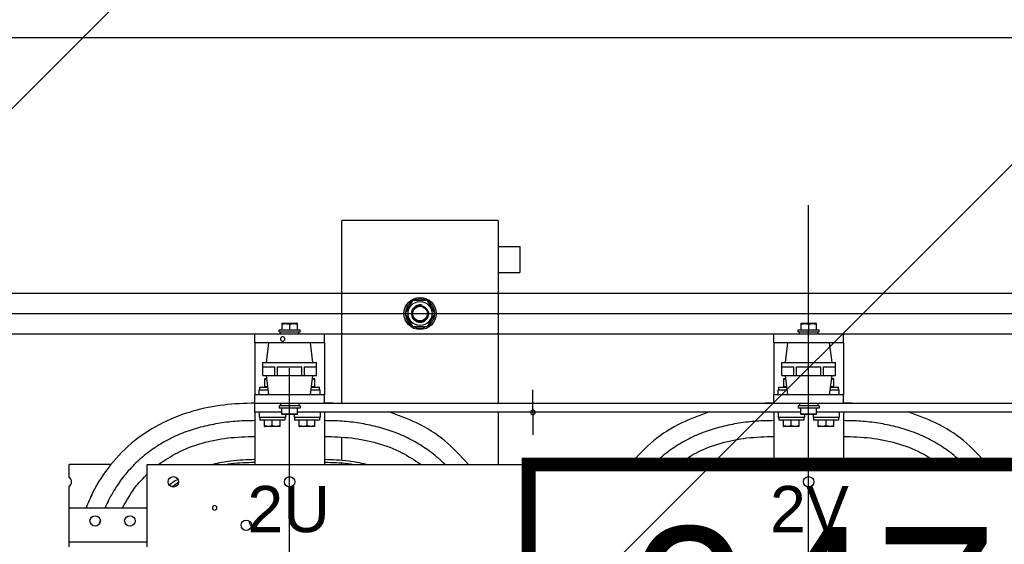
# Model space of a CAD drawing. Header units: centimetres. Extents: x -228435 to 111511, y -89367 to 428125.
# Tile 182 of 219: x -70463 to -69249, y 93675 to 94323. Entities that reach past the tile are written whole.
import ezdxf
from ezdxf.enums import TextEntityAlignment as Align

# ---------------------------------------------------------------- set-up
doc = ezdxf.new("R2010")
doc.units = ezdxf.units.CM
doc.header["$LTSCALE"] = 50
doc.linetypes.add('CENTER', pattern=[2, 1.25, -0.25, 0.25, -0.25])
doc.linetypes.add('HIDDEN2', pattern=[4.7625, 3.175, -1.5875])
doc.layers.get('0').update_dxf_attribs({"color": 8})
for name, color, linetype in [('ARCH_INFO_AREA_ETYKIETY_200', 8, 'Continuous'), ('ARCH_POMOCNICZE_IST', 8, 'HIDDEN2'), ('ARCH_WIDOK_IST', 8, 'Continuous')]:
    doc.layers.add(name, color=color, linetype=linetype)
doc.layers.add('ARCH_WIDOK', color=8, linetype='Continuous', lineweight=13)
doc.layers.add('EL_Transformator RESIBLOC', color=8, linetype='Continuous', lineweight=25)
doc.styles.add('Arial', font='ARIAL.TTF')
doc.styles.add('TEXTSTYLE_4', font='txt', dxfattribs={"width": 0.8})

# ---------------------------------------------------------------- blocks, each defined once
blk = doc.blocks.new('resibloc 20-04')
at = {"layer": 'EL_Transformator RESIBLOC', "linetype": 'CENTER'}
for p, q in [((9003.69, 19103.85), (9003.69, 19118.51)), ((9003.69, 19093.5), (9003.69, 19103.14)), ((8939.69, 19093.5), (8939.69, 19098.42)), ((8969.69, 19092.97), (8969.69, 19095.75)), ((8939.69, 19064.15), (8939.69, 19092.79)), ((8969.69, 19092.97), (8969.69, 19090.18)), ((9003.69, 19064.15), (9003.69, 19092.79))]:
    blk.add_line(p, q, dxfattribs=at)
at = {"layer": 'EL_Transformator RESIBLOC', "linetype": 'Continuous'}
for p, q in [((8946.12, 19094.04), (8946.12, 19116.65)), ((8965.41, 19116.65), (8946.12, 19116.65)), ((8965.41, 19116.65), (8965.41, 19094.04)), ((8965.41, 19113.44), (8968.09, 19113.44)), ((8968.09, 19113.44), (8968.09, 19110.23)), ((8965.41, 19110.23), (8968.09, 19110.23)), ((8954.84, 19106.76), (8953.91, 19105.15)), ((8956.69, 19106.76), (8954.84, 19106.76)), ((8957.62, 19105.15), (8956.69, 19106.76)), ((8953.91, 19105.15), (8954.84, 19103.55)), ((8954.02, 19105.35), (8953.98, 19105.35)), ((8953.98, 19104.96), (8954.02, 19104.96)), ((8956.69, 19103.55), (8957.62, 19105.15)), ((8938.73, 19103.92), (8938.81, 19103.95)), ((8938.73, 19103.92), (8938.73, 19103.14)), ((8938.81, 19103.95), (8940.58, 19103.95)), ((8939.69, 19103.85), (8939.69, 19103.14)), ((8940.66, 19103.92), (8940.58, 19103.95)), ((8940.66, 19103.14), (8940.66, 19103.92)), ((8954.84, 19103.55), (8956.69, 19103.55)), ((9002.73, 19103.92), (9002.81, 19103.95)), ((9002.73, 19103.92), (9002.73, 19103.14)), ((9002.81, 19103.95), (9004.58, 19103.95)), ((9003.69, 19103.85), (9003.69, 19103.14)), ((9004.66, 19103.92), (9004.58, 19103.95)), ((9004.66, 19103.14), (9004.66, 19103.92)), ((8935.41, 19101.54), (8935.41, 19102.61)), ((8943.98, 19102.61), (8935.41, 19102.61)), ((8938.41, 19102.88), (8938.41, 19103.14)), ((8938.41, 19103.14), (8940.98, 19103.14)), ((8938.41, 19102.88), (8940.98, 19102.88)), ((8938.56, 19102.61), (8938.56, 19102.88)), ((8940.82, 19102.61), (8940.82, 19102.88)), ((8940.98, 19102.88), (8940.98, 19103.14)), ((8943.98, 19101.54), (8943.98, 19102.61)), ((8999.41, 19101.54), (8999.41, 19102.61)), ((9007.98, 19102.61), (8999.41, 19102.61)), ((9002.41, 19102.88), (9002.41, 19103.14)), ((9002.41, 19103.14), (9004.98, 19103.14)), ((9002.41, 19102.88), (9004.98, 19102.88)), ((9002.56, 19102.61), (9002.56, 19102.88)), ((9004.82, 19102.61), (9004.82, 19102.88)), ((9004.98, 19102.88), (9004.98, 19103.14)), ((9007.98, 19101.54), (9007.98, 19102.61)), ((8935.41, 19101.54), (8935.41, 19095.11)), ((8943.98, 19101.54), (8935.41, 19101.54)), ((8936.82, 19099.13), (8937.12, 19101.54)), ((8942.57, 19099.13), (8942.27, 19101.54)), ((8943.98, 19101.54), (8943.98, 19095.11)), ((8999.41, 19101.54), (8999.41, 19095.11)), ((9007.98, 19101.54), (8999.41, 19101.54)), ((9000.82, 19099.13), (9001.12, 19101.54)), ((9006.57, 19099.13), (9006.27, 19101.54)), ((9007.98, 19101.54), (9007.98, 19095.11)), ((8936.37, 19097.52), (8936.37, 19099.13)), ((8936.37, 19099.13), (8943.02, 19099.13)), ((8936.38, 19097.52), (8936.38, 19098.59)), ((8936.38, 19098.59), (8937.86, 19098.59)), ((8937.86, 19097.52), (8937.86, 19098.59)), ((8938.21, 19097.52), (8938.21, 19098.59)), ((8938.21, 19098.59), (8941.18, 19098.59)), ((8941.18, 19097.52), (8941.18, 19098.59)), ((8941.53, 19097.52), (8941.53, 19098.59)), ((8941.53, 19098.59), (8943.01, 19098.59)), ((8943.01, 19097.52), (8943.01, 19098.59)), ((8943.02, 19097.52), (8943.02, 19099.13)), ((9000.37, 19097.52), (9000.37, 19099.13)), ((9000.37, 19099.13), (9007.02, 19099.13)), ((9000.38, 19097.52), (9000.38, 19098.59)), ((9000.38, 19098.59), (9001.86, 19098.59)), ((9001.86, 19097.52), (9001.86, 19098.59)), ((9002.21, 19097.52), (9002.21, 19098.59)), ((9002.21, 19098.59), (9005.18, 19098.59)), ((9005.18, 19097.52), (9005.18, 19098.59)), ((9005.53, 19097.52), (9005.53, 19098.59)), ((9005.53, 19098.59), (9007.01, 19098.59)), ((9007.01, 19097.52), (9007.01, 19098.59)), ((9007.02, 19097.52), (9007.02, 19099.13)), ((8936.37, 19097.52), (8943.02, 19097.52)), ((8937.12, 19095.11), (8936.82, 19097.52)), ((8942.27, 19095.11), (8942.57, 19097.52)), ((9000.37, 19097.52), (9007.02, 19097.52)), ((9001.12, 19095.11), (9000.82, 19097.52)), ((9006.27, 19095.11), (9006.57, 19097.52)), ((8936, 19095.75), (8936, 19096.07)), ((8936, 19096.07), (8937, 19096.07)), ((8936.59, 19097.11), (8936.66, 19097.14)), ((8936.59, 19097.11), (8936.59, 19096.1)), ((8936.66, 19096.07), (8936.59, 19096.1)), ((8936.66, 19097.14), (8936.87, 19097.14)), ((8942.39, 19096.07), (8943.39, 19096.07)), ((8942.52, 19097.14), (8942.73, 19097.14)), ((8942.8, 19097.11), (8942.73, 19097.14)), ((8942.73, 19096.07), (8942.8, 19096.1)), ((8942.8, 19096.1), (8942.8, 19097.11)), ((8943.39, 19095.75), (8943.39, 19096.07)), ((9000, 19095.75), (9000, 19096.07)), ((9000, 19096.07), (9001, 19096.07)), ((9000.59, 19097.11), (9000.66, 19097.14)), ((9000.59, 19097.11), (9000.59, 19096.1)), ((9000.66, 19096.07), (9000.59, 19096.1)), ((9000.66, 19097.14), (9000.87, 19097.14)), ((9006.39, 19096.07), (9007.39, 19096.07)), ((9006.52, 19097.14), (9006.73, 19097.14)), ((9006.8, 19097.11), (9006.73, 19097.14)), ((9006.73, 19096.07), (9006.8, 19096.1)), ((9006.8, 19096.1), (9006.8, 19097.11)), ((9007.39, 19095.75), (9007.39, 19096.07)), ((8935.41, 19092.97), (8935.41, 19095.11)), ((8943.98, 19095.11), (8935.41, 19095.11)), ((8935.94, 19095.11), (8935.94, 19095.75)), ((8935.94, 19095.75), (8937.04, 19095.75)), ((8942.35, 19095.75), (8943.44, 19095.75)), ((8943.44, 19095.11), (8943.44, 19095.75)), ((8943.98, 19094.04), (8943.98, 19095.11)), ((8999.41, 19094.04), (8999.41, 19095.11)), ((9007.98, 19095.11), (8999.41, 19095.11)), ((8999.94, 19095.11), (8999.94, 19095.75)), ((8999.94, 19095.75), (9001.04, 19095.75)), ((9006.35, 19095.75), (9007.44, 19095.75)), ((9007.44, 19095.11), (9007.44, 19095.75)), ((9007.98, 19094.04), (9007.98, 19095.11)), ((8943.98, 19094.04), (8935.41, 19094.04)), ((8938.41, 19093.77), (8938.41, 19093.5)), ((8940.98, 19093.77), (8938.41, 19093.77)), ((8938.57, 19094.04), (8938.57, 19093.77)), ((8940.83, 19094.04), (8940.83, 19093.77)), ((8940.98, 19093.77), (8940.98, 19093.5)), ((8999.41, 19094.04), (8943.98, 19094.04)), ((9007.98, 19094.04), (8999.41, 19094.04)), ((9002.41, 19093.77), (9002.41, 19093.5)), ((9004.98, 19093.77), (9002.41, 19093.77)), ((9002.57, 19094.04), (9002.57, 19093.77)), ((9004.83, 19094.04), (9004.83, 19093.77)), ((9004.98, 19093.77), (9004.98, 19093.5)), ((9063.41, 19094.04), (9007.98, 19094.04)), ((8935.41, 19092.97), (8935.41, 19086.54)), ((8938.73, 19092.97), (8935.41, 19092.97)), ((8935.94, 19092.97), (8935.94, 19092.32)), ((8939.16, 19092.32), (8935.94, 19092.32)), ((8936, 19092.32), (8936, 19092)), ((8940.98, 19093.5), (8938.41, 19093.5)), ((8938.73, 19092.73), (8938.73, 19093.5)), ((8938.73, 19092.73), (8938.81, 19092.7)), ((8940.58, 19092.7), (8938.81, 19092.7)), ((8939.11, 19092.32), (8939.11, 19092)), ((8939.16, 19092.7), (8939.16, 19092.32)), ((8939.69, 19092.79), (8939.69, 19093.5)), ((8940.23, 19092.7), (8940.23, 19092.32)), ((8943.44, 19092.32), (8940.23, 19092.32)), ((8940.28, 19092.32), (8940.28, 19092)), ((8940.66, 19092.73), (8940.58, 19092.7)), ((8940.66, 19092.73), (8940.66, 19093.5)), ((9002.73, 19092.97), (8940.66, 19092.97)), ((8943.39, 19092.32), (8943.39, 19092)), ((8943.44, 19092.97), (8943.44, 19092.32)), ((8943.98, 19092.97), (8943.98, 19086.54)), ((8965.41, 19092.97), (8965.41, 19086.54)), ((8999.41, 19092.97), (8999.41, 19086.54)), ((8999.94, 19092.97), (8999.94, 19092.32)), ((9003.16, 19092.32), (8999.94, 19092.32)), ((9000, 19092.32), (9000, 19092)), ((9004.98, 19093.5), (9002.41, 19093.5)), ((9002.73, 19092.73), (9002.73, 19093.5)), ((9002.73, 19092.73), (9002.81, 19092.7)), ((9004.58, 19092.7), (9002.81, 19092.7)), ((9003.11, 19092.32), (9003.11, 19092)), ((9003.16, 19092.7), (9003.16, 19092.32)), ((9003.69, 19092.79), (9003.69, 19093.5)), ((9004.23, 19092.7), (9004.23, 19092.32)), ((9007.44, 19092.32), (9004.23, 19092.32)), ((9004.28, 19092.32), (9004.28, 19092)), ((9004.66, 19092.73), (9004.58, 19092.7)), ((9004.66, 19092.73), (9004.66, 19093.5)), ((9066.73, 19092.97), (9004.66, 19092.97)), ((9007.39, 19092.32), (9007.39, 19092)), ((9007.44, 19092.97), (9007.44, 19092.32)), ((9007.98, 19092.97), (9007.98, 19086.54)), ((8939.11, 19092), (8936, 19092)), ((8936.58, 19091.23), (8936.66, 19091.2)), ((8936.59, 19091.23), (8936.59, 19092)), ((8938.44, 19091.2), (8936.66, 19091.2)), ((8937.55, 19091.29), (8937.55, 19092)), ((8938.52, 19091.23), (8938.44, 19091.2)), ((8938.52, 19091.23), (8938.52, 19092)), ((8943.39, 19092), (8940.28, 19092)), ((8940.87, 19091.23), (8940.87, 19092)), ((8940.87, 19091.23), (8940.95, 19091.2)), ((8942.73, 19091.2), (8940.95, 19091.2)), ((8941.84, 19091.29), (8941.84, 19092)), ((8942.81, 19091.23), (8942.73, 19091.2)), ((8942.8, 19091.23), (8942.8, 19092)), ((9003.11, 19092), (9000, 19092)), ((9000.58, 19091.23), (9000.66, 19091.2)), ((9000.59, 19091.23), (9000.59, 19092)), ((9002.44, 19091.2), (9000.66, 19091.2)), ((9001.55, 19091.29), (9001.55, 19092)), ((9002.52, 19091.23), (9002.44, 19091.2)), ((9002.52, 19091.23), (9002.52, 19092)), ((9007.39, 19092), (9004.28, 19092)), ((9004.87, 19091.23), (9004.87, 19092)), ((9004.87, 19091.23), (9004.95, 19091.2)), ((9006.73, 19091.2), (9004.95, 19091.2)), ((9005.84, 19091.29), (9005.84, 19092)), ((9006.81, 19091.23), (9006.73, 19091.2)), ((9006.8, 19091.23), (9006.8, 19092)), ((8946.12, 19087.03), (8946.12, 19089.91)), ((8912.49, 19084.94), (8912.49, 19086.54)), ((8917.69, 19086.54), (8912.49, 19086.54)), ((8922.13, 19076.36), (8922.13, 19086.54)), ((8922.13, 19086.54), (9085.26, 19086.54)), ((8946.12, 19086.54), (8946.12, 19086.71)), ((8912.49, 19076.36), (8912.49, 19083.84)), ((8912.49, 19081.18), (8922.13, 19081.18)), ((8912.49, 19077), (8922.13, 19077))]:
    blk.add_line(p, q, dxfattribs=at)
at = {"layer": 'EL_Transformator RESIBLOC', "linetype": 'CENTER', "ltscale": 30}
blk.add_line((8898.71, 19105.15), (9110.09, 19105.15), dxfattribs=at)
at = {"layer": 'EL_Transformator RESIBLOC', "linetype": 'Continuous'}
for centre, radius in [((8955.77, 19105.15), 1.98), ((8955.77, 19105.15), 1.48), ((8955.77, 19105.15), 0.985), ((8955.77, 19105.15), 0.907), ((8925.35, 19084.39), 0.643), ((8939.69, 19084.39), 0.643), ((9003.69, 19084.39), 0.643), ((8915.71, 19079.57), 0.643), ((8919.99, 19079.57), 0.643), ((8934.34, 19079.04), 0.643)]:
    blk.add_circle(centre, radius, dxfattribs=at)
for centre, radius, start, end in [((8955.77, 19105.15), 1.8, 63.4943, 116.693), ((8955.77, 19105.15), 1.8, 123.4386, 173.8494), ((8955.77, 19105.15), 1.07, 75, 15), ((8955.77, 19105.15), 1.8, 3.3262, 56.481), ((8955.77, 19105.15), 1.8, 186.1506, 236.5614), ((8955.77, 19105.15), 1.8, 303.519, 356.6738), ((8955.77, 19105.15), 1.8, 243.307, 296.5057), ((8938.83, 19102.01), 0.278, 0, 180), ((8938.83, 19102.01), 0.278, 180, 0), ((8969.69, 19092.97), 0.278, 0, 180), ((8969.69, 19092.97), 0.278, 180, 0), ((8912.16, 19084.39), 0.643, 301.1089, 58.8911), ((8930.44, 19081.18), 0.278, 0, 180), ((8930.44, 19081.18), 0.278, 180, 0), ((8935.41, 19079.57), 0.75, 180, 233.4914)]:
    blk.add_arc(centre, radius, start, end, dxfattribs=at)
for points in [[(8938.73, 19103.85), (8938.85, 19103.88), (8938.97, 19103.9), (8939.09, 19103.91), (8939.21, 19103.92), (8939.33, 19103.91), (8939.45, 19103.9), (8939.57, 19103.88), (8939.69, 19103.85)], [(8939.69, 19103.85), (8939.82, 19103.88), (8939.94, 19103.9), (8940.06, 19103.91), (8940.18, 19103.92), (8940.3, 19103.91), (8940.42, 19103.9), (8940.54, 19103.88), (8940.66, 19103.85)], [(9002.73, 19103.85), (9002.85, 19103.88), (9002.97, 19103.9), (9003.09, 19103.91), (9003.21, 19103.92), (9003.33, 19103.91), (9003.45, 19103.9), (9003.57, 19103.88), (9003.69, 19103.85)], [(9003.69, 19103.85), (9003.82, 19103.88), (9003.94, 19103.9), (9004.06, 19103.91), (9004.18, 19103.92), (9004.3, 19103.91), (9004.42, 19103.9), (9004.54, 19103.88), (9004.66, 19103.85)], [(8936.59, 19097.05), (8936.7, 19097.07), (8936.8, 19097.09), (8936.87, 19097.1)], [(8937, 19096.1), (8936.91, 19096.11), (8936.8, 19096.12), (8936.7, 19096.14), (8936.59, 19096.17)], [(8942.8, 19096.17), (8942.69, 19096.14), (8942.58, 19096.12), (8942.48, 19096.11), (8942.39, 19096.1)], [(8942.52, 19097.1), (8942.58, 19097.09), (8942.69, 19097.07), (8942.8, 19097.05)], [(9000.59, 19097.05), (9000.7, 19097.07), (9000.8, 19097.09), (9000.87, 19097.1)], [(9001, 19096.1), (9000.91, 19096.11), (9000.8, 19096.12), (9000.7, 19096.14), (9000.59, 19096.17)], [(9006.8, 19096.17), (9006.69, 19096.14), (9006.58, 19096.12), (9006.48, 19096.11), (9006.39, 19096.1)], [(9006.52, 19097.1), (9006.58, 19097.09), (9006.69, 19097.07), (9006.8, 19097.05)], [(8935.41, 19094.1), (8931.57, 19093.87), (8927.76, 19093.1), (8924.04, 19091.66), (8920.57, 19089.45), (8917.62, 19086.49), (8915.4, 19083.02), (8914.59, 19081.18)], [(8945.05, 19094.08), (8943.98, 19094.1)], [(8945.05, 19094.08), (8943.98, 19094.1)], [(8999.41, 19094.1), (8998.34, 19094.08)], [(9009.05, 19094.08), (9007.98, 19094.1)], [(9009.05, 19094.08), (9007.98, 19094.1)], [(8939.69, 19092.79), (8939.57, 19092.76), (8939.45, 19092.74), (8939.33, 19092.73), (8939.21, 19092.73), (8939.09, 19092.73), (8938.97, 19092.74), (8938.85, 19092.76), (8938.73, 19092.79)], [(8940.66, 19092.79), (8940.54, 19092.76), (8940.42, 19092.74), (8940.3, 19092.73), (8940.18, 19092.73), (8940.06, 19092.73), (8939.94, 19092.74), (8939.82, 19092.76), (8939.69, 19092.79)], [(8961.72, 19086.56), (8958.82, 19089.45), (8955.35, 19091.66), (8951.94, 19093.01)], [(8961.72, 19086.56), (8958.82, 19089.45), (8955.35, 19091.66), (8951.94, 19093.01)], [(8991.45, 19093.01), (8988.04, 19091.66), (8984.57, 19089.45), (8981.67, 19086.56)], [(9003.69, 19092.79), (9003.57, 19092.76), (9003.45, 19092.74), (9003.33, 19092.73), (9003.21, 19092.73), (9003.09, 19092.73), (9002.97, 19092.74), (9002.85, 19092.76), (9002.73, 19092.79)], [(9004.66, 19092.79), (9004.54, 19092.76), (9004.42, 19092.74), (9004.3, 19092.73), (9004.18, 19092.73), (9004.06, 19092.73), (9003.94, 19092.74), (9003.82, 19092.76), (9003.69, 19092.79)], [(9025.72, 19086.56), (9022.82, 19089.45), (9019.35, 19091.66), (9015.94, 19093.01)], [(9025.72, 19086.56), (9022.82, 19089.45), (9019.35, 19091.66), (9015.94, 19093.01)], [(8935.41, 19091.94), (8933.25, 19091.87), (8931.1, 19091.62), (8928.98, 19091.19), (8926.91, 19090.56), (8924.94, 19089.7), (8923.07, 19088.6), (8921.34, 19087.27), (8919.79, 19085.73), (8918.46, 19084), (8917.37, 19082.13), (8916.93, 19081.19)], [(8937.55, 19091.29), (8937.41, 19091.26), (8937.27, 19091.24), (8937.14, 19091.23), (8937, 19091.23), (8936.87, 19091.24), (8936.73, 19091.26), (8936.59, 19091.29)], [(8938.52, 19091.29), (8938.38, 19091.26), (8938.24, 19091.24), (8938.1, 19091.23), (8937.97, 19091.23), (8937.83, 19091.24), (8937.69, 19091.26), (8937.55, 19091.29)], [(8941.84, 19091.29), (8941.7, 19091.26), (8941.56, 19091.24), (8941.42, 19091.23), (8941.29, 19091.23), (8941.15, 19091.24), (8941.01, 19091.26), (8940.87, 19091.29)], [(8942.8, 19091.29), (8942.66, 19091.26), (8942.52, 19091.24), (8942.39, 19091.23), (8942.25, 19091.23), (8942.12, 19091.24), (8941.98, 19091.26), (8941.84, 19091.29)], [(8958.82, 19086.56), (8958.05, 19087.27), (8956.32, 19088.6), (8954.45, 19089.7), (8952.47, 19090.56), (8950.41, 19091.19), (8948.29, 19091.62), (8946.14, 19091.87), (8943.98, 19091.94)], [(8999.41, 19091.94), (8997.25, 19091.87), (8995.1, 19091.62), (8992.98, 19091.19), (8990.91, 19090.56), (8988.94, 19089.7), (8987.07, 19088.6), (8985.34, 19087.27), (8984.57, 19086.56)], [(9001.55, 19091.29), (9001.41, 19091.26), (9001.27, 19091.24), (9001.14, 19091.23), (9001, 19091.23), (9000.87, 19091.24), (9000.73, 19091.26), (9000.59, 19091.29)], [(9002.52, 19091.29), (9002.38, 19091.26), (9002.24, 19091.24), (9002.1, 19091.23), (9001.97, 19091.23), (9001.83, 19091.24), (9001.69, 19091.26), (9001.55, 19091.29)], [(9005.84, 19091.29), (9005.7, 19091.26), (9005.56, 19091.24), (9005.42, 19091.23), (9005.29, 19091.23), (9005.15, 19091.24), (9005.01, 19091.26), (9004.87, 19091.29)], [(9006.8, 19091.29), (9006.66, 19091.26), (9006.52, 19091.24), (9006.39, 19091.23), (9006.25, 19091.23), (9006.12, 19091.24), (9005.98, 19091.26), (9005.84, 19091.29)], [(9022.82, 19086.56), (9022.05, 19087.27), (9020.32, 19088.6), (9018.45, 19089.7), (9016.47, 19090.56), (9014.41, 19091.19), (9012.29, 19091.62), (9010.14, 19091.87), (9007.98, 19091.94)], [(8923.55, 19086.57), (8925.87, 19087.99), (8928.89, 19089.16), (8932.08, 19089.8), (8935.41, 19090)], [(8943.98, 19090), (8947.31, 19089.8), (8950.5, 19089.16), (8953.52, 19087.99), (8955.84, 19086.57)], [(8987.55, 19086.57), (8989.87, 19087.99), (8992.89, 19089.16), (8996.08, 19089.8), (8999.41, 19090)], [(9007.98, 19090), (9011.31, 19089.8), (9014.5, 19089.16), (9017.52, 19087.99), (9019.84, 19086.57)], [(8935.41, 19087.13), (8932.43, 19086.95), (8930.23, 19086.55)], [(8931.86, 19086.55), (8932.47, 19086.64), (8935.41, 19086.81)], [(8949.16, 19086.55), (8946.96, 19086.95), (8943.98, 19087.13)], [(8943.98, 19086.81), (8946.92, 19086.64), (8947.53, 19086.55)], [(8999.41, 19087.13), (8996.43, 19086.95), (8994.23, 19086.55)], [(8995.86, 19086.55), (8996.47, 19086.64), (8999.41, 19086.81)], [(9013.16, 19086.55), (9010.96, 19086.95), (9007.98, 19087.13)], [(9007.98, 19086.81), (9010.92, 19086.64), (9011.53, 19086.55)], [(8919.07, 19081.18), (8920.82, 19083.93), (8922.11, 19085.34)], [(8925.81, 19084.65), (8924.92, 19084.01), (8924.88, 19083.97)], [(8925.17, 19083.79), (8925.97, 19084.37)], [(8925.9, 19084.71), (8925.81, 19084.65)], [(8916.31, 19079.58), (8916.19, 19079.22)], [(8916.32, 19079.61), (8916.31, 19079.58)]]:
    blk.add_spline(points, degree=3, dxfattribs=at)
at = {"layer": 'EL_Transformator RESIBLOC', "linetype": 'Continuous', "style": 'TEXTSTYLE_4'}
for s, width, p, p2 in [('2U', 1.070632, (8934.47, 19078.18), (8944.65, 19078.18)), ('2V', 0.85316, (8998.92, 19078.18), (9008.65, 19078.18))]:
    blk.add_text(s, height=5.705, dxfattribs=dict(at, width=width)).set_placement(p, p2, align=Align.FIT)
blk = doc.blocks.new('etykieta_numer')
at = {"color": 0, "linetype": 'ByBlock', "const_width": 2.44}
blk.add_lwpolyline([(-50, -50), (-50, 0), (50, 0), (50, -50)], close=True, dxfattribs=at)
at = {"color": 0, "linetype": 'ByBlock', "style": 'Arial'}
blk.add_attdef('AECAREA:NUMBER', text='', height=28, dxfattribs=at).set_placement((0, -25), align=Align.MIDDLE)

msp = doc.modelspace()

# ---------------------------------------------------------------- hatches: boundary and pattern name
at = {"layer": 'ARCH_WIDOK'}
h = msp.add_hatch(dxfattribs=at)
h.set_pattern_fill('ANSI31', color=256, scale=290, style=0)
h.set_pattern_definition([(45, (-121140, -45000), (-651.0686, 651.0686), [])])
h.paths.add_polyline_path([(-71740, 89100), (-71740, 102700), (-71190, 102700), (-71190, 105100), (-64590, 105100), (-64590, 89100)])

# ---------------------------------------------------------------- linework, layer by layer
at = {"layer": 'ARCH_POMOCNICZE_IST'}
msp.add_line((-71590, 93960, 630), (-67640, 93960, 630), dxfattribs=at)
at = {"layer": 'ARCH_WIDOK_IST'}
for p, q in [((-71590, 93985, 630), (-67640, 93985, 630)), ((-71590, 93935, 630), (-67640, 93935, 630))]:
    msp.add_line(p, q, dxfattribs=at)
at = {"layer": 'ARCH_WIDOK_IST', "elevation": 630}
msp.add_lwpolyline([(-70640, 92800), (-68240, 92800), (-68240, 94300), (-70640, 94300)], close=True, dxfattribs=at)

# ---------------------------------------------------------------- block references
at = {"layer": 'ARCH_INFO_AREA_ETYKIETY_200', "linetype": 'Continuous', "lineweight": -3, "xscale": 7, "yscale": 7, "zscale": 10}
msp.add_blockref('etykieta_numer', (-69485.31379, 93773.77463, 630), dxfattribs=at).add_auto_attribs({'AECAREA:NUMBER': '047'})
at = {"layer": 'EL_Transformator RESIBLOC', "xscale": 10, "yscale": 10, "zscale": 10}
msp.add_blockref('resibloc 20-04', (-159526.94822, -97091.54459, 630), dxfattribs=at)

doc.saveas('drawing.dxf')
